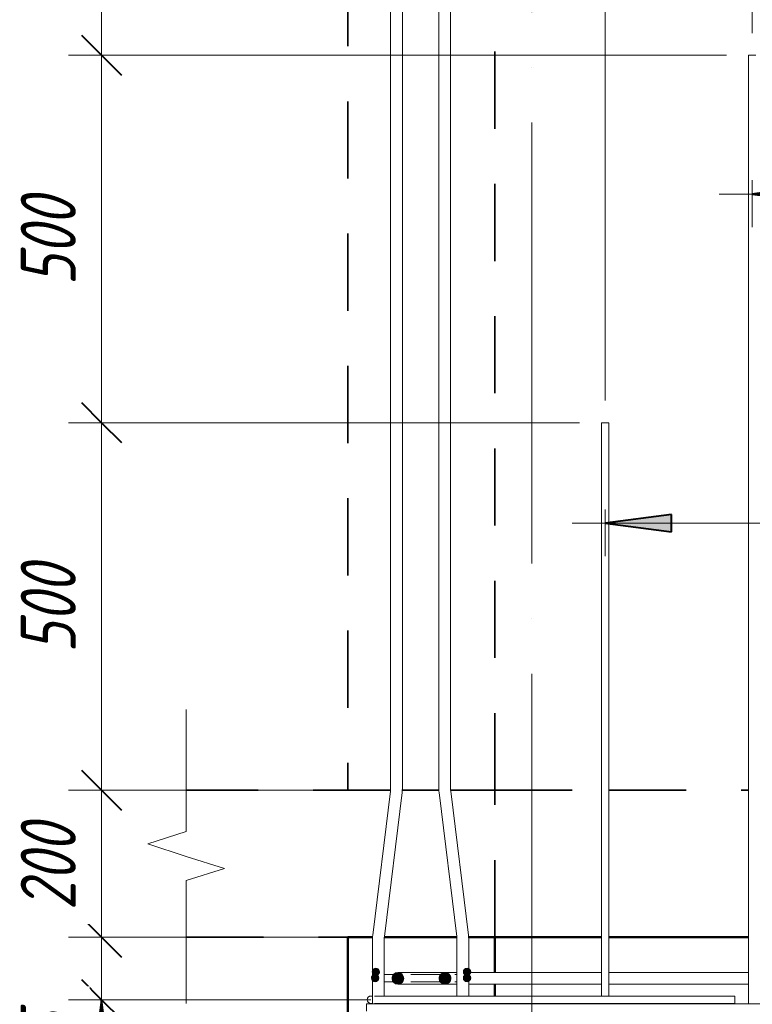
# Model space of a CAD drawing. Header units: millimetres. Extents: x -17711 to 46518, y 2835 to 45301.
# Tile 40 of 90: x 8656 to 9653, y 42959 to 44298. Entities that reach past the tile are written whole.
import ezdxf

# ---------------------------------------------------------------- set-up
doc = ezdxf.new("R2010")
doc.units = ezdxf.units.MM
doc.linetypes.add('01 Штриховая _4 мм_', pattern=[180, 105, -75])
doc.linetypes.add('ADSK_Линия сетки', pattern=[750, 600, -75, 0, -75])
for name, color, linetype, lineweight in [('A-____-____-DIMS', 211, 'Continuous', 9), ('A-____-____-DIMS-30', 211, 'Continuous', 9), ('A-____-NOTE-TEXT', 131, 'Continuous', 20), ('A-DETL-GENF-OTLN', 92, 'Continuous', 20), ('A-FLOR-____-MCUT', 192, 'Continuous', 50), ('A-FLOR-____-OTLN', 192, 'Continuous', 20), ('A-WALL-____-MCUT', 113, 'Continuous', 50), ('A-WALL-____-OTLN', 113, 'Continuous', 20), ('S-GRID-____-OTLN', 1, 'Continuous', 9), ('S-RBAR-____-MCUT', 171, 'Continuous', 20), ('S-RBAR-____-OTLN', 171, 'Continuous', 100)]:
    doc.layers.add(name, color=color, linetype=linetype, lineweight=lineweight)
doc.styles.add('GOST Common_I_1', font='GOST Common Italic.ttf', dxfattribs={"width": 0.8, "height": 75})
doc.dimstyles.new('ADSK_Для_арматуры_Основной_2_5_мм_шаг_кол-во_Стрелки_точный', dxfattribs={"dimscale": 304.8, "dimtxt": 0.247469, "dimasz": 0.295276, "dimexe": 0.147638, "dimexo": 0.000484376, "dimgap": 0.03937, "dimtad": 1, "dimdec": 0, "dimlfac": 304.8, "dimdsep": 46, "dimtxsty": 'GOST Common_I_1', "dimsah": 1, "dimcen": 0.09, "dimdle": 0.147638, "dimazin": 0, "dimtfac": 1, "dimtdec": 4, "dimtix": 1, "dimtmove": 0, "dimatfit": 3, "dimfxl": 1, "dimtvp": 1, "dimtfill": 1, "dimtolj": 1, "dimtzin": 0, "dimarcsym": 2})
doc.dimstyles.new('ADSK_Округление_5мм__Узкий_', dxfattribs={"dimscale": 304.8, "dimtxt": 0.247469, "dimasz": 0.177165, "dimexe": 0.147638, "dimexo": 0.000322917, "dimgap": 0.03937, "dimtad": 1, "dimdec": 0, "dimlfac": 304.8, "dimrnd": 5, "dimdsep": 46, "dimtxsty": 'GOST Common_I_1', "dimblk1": 'OBLIQUE', "dimblk2": 'OBLIQUE', "dimsah": 1, "dimcen": 0.09, "dimdle": 0.147638, "dimazin": 0, "dimtfac": 1, "dimtdec": 4, "dimtix": 1, "dimtmove": 0, "dimatfit": 3, "dimfxl": 1, "dimtvp": 1, "dimtfill": 1, "dimtolj": 1, "dimtzin": 0, "dimlwd": 20, "dimlwe": 20, "dimarcsym": 2})
doc.dimstyles.new('ADSK_Округление_5мм__Узкий__1', dxfattribs={"dimscale": 304.8, "dimtxt": 0.247469, "dimasz": 0.177165, "dimexe": 0.147638, "dimexo": 0.000322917, "dimgap": 0.03937, "dimtad": 1, "dimdec": 0, "dimlfac": 304.8, "dimrnd": 5, "dimdsep": 46, "dimtxsty": 'GOST Common_I_1', "dimblk1": 'OBLIQUE', "dimblk2": 'OBLIQUE', "dimsah": 1, "dimcen": 0.09, "dimdle": 0.147638, "dimazin": 0, "dimtfac": 1, "dimtdec": 4, "dimtix": 1, "dimtmove": 1, "dimatfit": 3, "dimfxl": 1, "dimtvp": 1, "dimtfill": 1, "dimtolj": 1, "dimtzin": 0, "dimlwd": 20, "dimlwe": 20, "dimarcsym": 2})

# ---------------------------------------------------------------- blocks, each defined once
blk = doc.blocks.new('ADSK_Обрыв_Линия - ADSK_Обрыв_линия-1525922-КЖ1_Р_ВЭ14_Армирование_10')
at = {"layer": 'A-DETL-GENF-OTLN'}
for p, q in [((-16870, 43193.8), (-16870, 43270)), ((-16870, 43050), (-16870, 43127))]:
    blk.add_line(p, q, dxfattribs=at)
blk = doc.blocks.new('DIMBLOCK137-КЖ1_Р_ВЭ14_Армирование_10')
at = {"layer": 'A-____-____-DIMS-30', "lineweight": 40}
for p, q in [((8767.5, 42965), (8740.5, 42992)), ((8767.5, 42965), (8794.5, 42938)), ((8767.5, 40165), (8740.5, 40192)), ((8767.5, 40165), (8794.5, 40138))]:
    blk.add_line(p, q, dxfattribs=at)
at = {"layer": 'A-____-____-DIMS-30', "lineweight": 20}
for p, q in [((8767.5, 42965), (8722.5, 42965)), ((8767.5, 40165), (8767.5, 42965)), ((8767.5, 42965), (9133.9, 42965)), ((8767.5, 40165), (8722.5, 40165)), ((8767.5, 40165), (9133.9, 40165))]:
    blk.add_line(p, q, dxfattribs=at)
at = {"layer": 'A-____-____-DIMS-30', "color": 0, "lineweight": 20, "insert": (8657.5, 41480.6), "char_height": 75, "width": 202.507, "attachment_point": 1, "rotation": 90, "line_spacing_factor": 1.022761, "style": 'GOST Common_I_1', "bg_fill": 3, "box_fill_scale": 1.25, "bg_fill_color": 256, "bg_fill_true_color": 13158600, "bg_fill_transparency": 0}
blk.add_mtext('2800', dxfattribs=at)
blk = doc.blocks.new('_Oblique')
at = {"color": 0, "linetype": 'ByBlock', "lineweight": -2}
blk.add_line((-0.5, -0.5), (0.5, 0.5), dxfattribs=at)
blk = doc.blocks.new('DIMBLOCK138-КЖ1_Р_ВЭ14_Армирование_10')
at = {"layer": 'A-____-____-DIMS-30', "lineweight": 40}
for p, q in [((8767.5, 43050), (8740.5, 43077)), ((8767.5, 43050), (8794.5, 43023)), ((8767.5, 42965), (8740.5, 42992)), ((8767.5, 42965), (8794.5, 42938))]:
    blk.add_line(p, q, dxfattribs=at)
at = {"layer": 'A-____-____-DIMS-30', "lineweight": 20}
for p, q in [((8767.5, 43050), (8722.5, 43050)), ((8767.5, 42965), (8767.5, 43050)), ((8767.5, 43050), (9072.6, 43050)), ((8767.5, 42962.8), (8767.5, 43007.5)), ((8767.5, 42965), (8722.5, 42965)), ((8767.5, 42965), (9133.9, 42965)), ((8767.5, 42863.4), (8767.5, 42962.8))]:
    blk.add_line(p, q, dxfattribs=at)
at = {"layer": 'A-____-____-DIMS-30', "color": 0, "lineweight": 20, "insert": (8657.5, 42863.4), "char_height": 75, "width": 101.253, "attachment_point": 1, "rotation": 90, "line_spacing_factor": 1.022761, "style": 'GOST Common_I_1', "bg_fill": 3, "box_fill_scale": 1.25, "bg_fill_color": 256, "bg_fill_true_color": 13158600, "bg_fill_transparency": 0}
blk.add_mtext('85', dxfattribs=at)
blk = doc.blocks.new('DIMBLOCK139-КЖ1_Р_ВЭ14_Армирование_10')
at = {"layer": 'A-____-____-DIMS-30', "lineweight": 40}
for p, q in [((8767.5, 43250), (8740.5, 43277)), ((8767.5, 43250), (8794.5, 43223)), ((8767.5, 43050), (8740.5, 43077)), ((8767.5, 43050), (8794.5, 43023))]:
    blk.add_line(p, q, dxfattribs=at)
at = {"layer": 'A-____-____-DIMS-30', "lineweight": 20}
for p, q in [((8767.5, 43250), (8722.5, 43250)), ((8767.5, 43050), (8767.5, 43250)), ((8767.5, 43250), (9072.6, 43250)), ((8767.5, 43050), (8722.5, 43050)), ((8767.5, 43050), (9072.6, 43050))]:
    blk.add_line(p, q, dxfattribs=at)
at = {"layer": 'A-____-____-DIMS-30', "color": 0, "lineweight": 20, "insert": (8657.5, 43086.7), "char_height": 75, "width": 151.88, "attachment_point": 1, "rotation": 90, "line_spacing_factor": 1.022761, "style": 'GOST Common_I_1', "bg_fill": 3, "box_fill_scale": 1.25, "bg_fill_color": 256, "bg_fill_true_color": 13158600, "bg_fill_transparency": 0}
blk.add_mtext('200', dxfattribs=at)
blk = doc.blocks.new('DIMBLOCK140-КЖ1_Р_ВЭ14_Армирование_10')
at = {"layer": 'A-____-____-DIMS-30', "lineweight": 40}
for p, q in [((8767.5, 43750), (8740.5, 43777)), ((8767.5, 43750), (8794.5, 43723)), ((8767.5, 43250), (8740.5, 43277)), ((8767.5, 43250), (8794.5, 43223))]:
    blk.add_line(p, q, dxfattribs=at)
at = {"layer": 'A-____-____-DIMS-30', "lineweight": 20}
for p, q in [((8767.5, 43750), (8722.5, 43750)), ((8767.5, 43250), (8767.5, 43750)), ((8767.5, 43750), (9417.6, 43750)), ((8767.5, 43250), (8722.5, 43250)), ((8767.5, 43250), (9072.6, 43250))]:
    blk.add_line(p, q, dxfattribs=at)
at = {"layer": 'A-____-____-DIMS-30', "color": 0, "lineweight": 20, "insert": (8657.5, 43436.7), "char_height": 75, "width": 151.88, "attachment_point": 1, "rotation": 90, "line_spacing_factor": 1.022761, "style": 'GOST Common_I_1', "bg_fill": 3, "box_fill_scale": 1.25, "bg_fill_color": 256, "bg_fill_true_color": 13158600, "bg_fill_transparency": 0}
blk.add_mtext('500', dxfattribs=at)
blk = doc.blocks.new('DIMBLOCK141-КЖ1_Р_ВЭ14_Армирование_10')
at = {"layer": 'A-____-____-DIMS-30', "lineweight": 40}
for p, q in [((8767.5, 44250), (8740.5, 44277)), ((8767.5, 44250), (8794.5, 44223)), ((8767.5, 43750), (8740.5, 43777)), ((8767.5, 43750), (8794.5, 43723))]:
    blk.add_line(p, q, dxfattribs=at)
at = {"layer": 'A-____-____-DIMS-30', "lineweight": 20}
for p, q in [((8767.5, 44250), (8722.5, 44250)), ((8767.5, 43750), (8767.5, 44250)), ((8767.5, 44250), (9617.6, 44250)), ((8767.5, 43750), (8722.5, 43750)), ((8767.5, 43750), (9417.6, 43750))]:
    blk.add_line(p, q, dxfattribs=at)
at = {"layer": 'A-____-____-DIMS-30', "color": 0, "lineweight": 20, "insert": (8657.5, 43936.7), "char_height": 75, "width": 151.88, "attachment_point": 1, "rotation": 90, "line_spacing_factor": 1.022761, "style": 'GOST Common_I_1', "bg_fill": 3, "box_fill_scale": 1.25, "bg_fill_color": 256, "bg_fill_true_color": 13158600, "bg_fill_transparency": 0}
blk.add_mtext('500', dxfattribs=at)
blk = doc.blocks.new('DIMBLOCK142-КЖ1_Р_ВЭ14_Армирование_10')
at = {"layer": 'A-____-____-DIMS-30', "lineweight": 20}
for p, q in [((8767.5, 44250), (8767.5, 44895.3)), ((8767.5, 44850.3), (8722.5, 44850.3)), ((8767.5, 44850.3), (9196.1, 44850.3)), ((8767.5, 44250), (8722.5, 44250)), ((8767.5, 44250), (9617.6, 44250))]:
    blk.add_line(p, q, dxfattribs=at)
at = {"layer": 'A-____-____-DIMS-30', "lineweight": 40}
for p, q in [((8767.5, 44850.3), (8740.5, 44877.3)), ((8767.5, 44850.3), (8794.5, 44823.3)), ((8767.5, 44250), (8740.5, 44277)), ((8767.5, 44250), (8794.5, 44223))]:
    blk.add_line(p, q, dxfattribs=at)
at = {"layer": 'A-____-____-DIMS-30', "color": 0, "lineweight": 20, "insert": (8657.5, 44486.9), "char_height": 75, "width": 151.88, "attachment_point": 1, "rotation": 90, "line_spacing_factor": 1.022761, "style": 'GOST Common_I_1', "bg_fill": 3, "box_fill_scale": 1.25, "bg_fill_color": 256, "bg_fill_true_color": 13158600, "bg_fill_transparency": 0}
blk.add_mtext('600', dxfattribs=at)
blk = doc.blocks.new('DIMBLOCK145-КЖ1_Р_ВЭ14_Армирование_10')
at = {"layer": 'A-____-____-DIMS-30', "lineweight": 20}
for p, q in [((9452.6, 44527.6), (9452.6, 44572.6)), ((9234.1, 44527.6), (9234.1, 44535.8)), ((9234.1, 44527.6), (9452.6, 44527.6)), ((9234.1, 44527.6), (9234.1, 44482.6)), ((9452.6, 44527.6), (9452.6, 43780))]:
    blk.add_line(p, q, dxfattribs=at)
at = {"layer": 'A-____-____-DIMS-30', "lineweight": 40}
for p, q in [((9234.1, 44527.6), (9261.1, 44554.6)), ((9452.6, 44527.6), (9479.6, 44554.6)), ((9234.1, 44527.6), (9207.1, 44500.6)), ((9452.6, 44527.6), (9425.6, 44500.6))]:
    blk.add_line(p, q, dxfattribs=at)
at = {"layer": 'A-____-____-DIMS-30', "color": 0, "lineweight": 20, "insert": (9280.1, 44637.6), "char_height": 75, "width": 151.88, "attachment_point": 1, "line_spacing_factor": 1.022761, "style": 'GOST Common_I_1', "bg_fill": 3, "box_fill_scale": 1.25, "bg_fill_color": 256, "bg_fill_true_color": 13158600, "bg_fill_transparency": 0}
blk.add_mtext('220', dxfattribs=at)
blk = doc.blocks.new('DIMBLOCK146-КЖ1_Р_ВЭ14_Армирование_10')
at = {"layer": 'A-____-____-DIMS-30', "lineweight": 20}
for p, q in [((9452.6, 44527.6), (9452.6, 44572.6)), ((9652.6, 44527.6), (9652.6, 44572.6)), ((9452.6, 44527.6), (9652.6, 44527.6)), ((9452.6, 44527.6), (9452.6, 43780)), ((9652.6, 44527.6), (9652.6, 44280))]:
    blk.add_line(p, q, dxfattribs=at)
at = {"layer": 'A-____-____-DIMS-30', "lineweight": 40}
for p, q in [((9452.6, 44527.6), (9479.6, 44554.6)), ((9652.6, 44527.6), (9679.6, 44554.6)), ((9452.6, 44527.6), (9425.6, 44500.6)), ((9652.6, 44527.6), (9625.6, 44500.6))]:
    blk.add_line(p, q, dxfattribs=at)
at = {"layer": 'A-____-____-DIMS-30', "color": 0, "lineweight": 20, "insert": (9489.3, 44637.6), "char_height": 75, "width": 151.88, "attachment_point": 1, "line_spacing_factor": 1.022761, "style": 'GOST Common_I_1', "bg_fill": 3, "box_fill_scale": 1.25, "bg_fill_color": 256, "bg_fill_true_color": 13158600, "bg_fill_transparency": 0}
blk.add_mtext('200', dxfattribs=at)
blk = doc.blocks.new('DIMBLOCK147-КЖ1_Р_ВЭ14_Армирование_10')
at = {"layer": 'A-____-____-DIMS-30', "lineweight": 20}
for p, q in [((9652.6, 44527.6), (9652.6, 44572.6)), ((14652.6, 44527.6), (14652.6, 44572.6)), ((9652.6, 44527.6), (14652.6, 44527.6)), ((9652.6, 44527.6), (9652.6, 44280)), ((14652.6, 44527.6), (14652.6, 43780))]:
    blk.add_line(p, q, dxfattribs=at)
at = {"layer": 'A-____-____-DIMS-30', "lineweight": 40}
for p, q in [((9652.6, 44527.6), (9679.6, 44554.6)), ((14652.6, 44527.6), (14679.6, 44554.6)), ((9652.6, 44527.6), (9625.6, 44500.6)), ((14652.6, 44527.6), (14625.6, 44500.6))]:
    blk.add_line(p, q, dxfattribs=at)
at = {"layer": 'A-____-____-DIMS-30', "color": 0, "lineweight": 20, "insert": (12068.2, 44637.6), "char_height": 75, "width": 202.507, "attachment_point": 1, "line_spacing_factor": 1.022761, "style": 'GOST Common_I_1', "bg_fill": 3, "box_fill_scale": 1.25, "bg_fill_color": 256, "bg_fill_true_color": 13158600, "bg_fill_transparency": 0}
blk.add_mtext('5000', dxfattribs=at)
blk = doc.blocks.new('DIMBLOCK166-КЖ1_Р_ВЭ14_Армирование_10')
at = {"layer": 'A-____-____-DIMS-30', "lineweight": 40}
for points in [[(9652.6, 44061.1), (9742.6, 44049.3), (9742.6, 44073)], [(14852.6, 44061.1), (14762.6, 44073), (14762.6, 44049.3)]]:
    blk.add_hatch(color=256, dxfattribs=at).paths.add_polyline_path(points)
at = {"layer": 'A-____-____-DIMS-30'}
for p, q in [((9652.6, 44061.1), (9652.6, 44079.8)), ((14852.6, 44061.1), (14852.6, 44079.8)), ((9607.6, 44061.1), (14897.6, 44061.1)), ((9652.6, 44061.1), (9652.6, 44016.1)), ((14852.6, 44061.1), (14852.6, 44016.1))]:
    blk.add_line(p, q, dxfattribs=at)
at = {"layer": 'A-____-____-DIMS-30', "lineweight": 40}
for p, q in [((9742.6, 44073), (9652.6, 44061.1)), ((9742.6, 44049.3), (9742.6, 44073)), ((14852.6, 44061.1), (14762.6, 44073)), ((14762.6, 44073), (14762.6, 44049.3)), ((9652.6, 44061.1), (9742.6, 44049.3)), ((14762.6, 44049.3), (14852.6, 44061.1))]:
    blk.add_line(p, q, dxfattribs=at)
at = {"layer": 'A-____-____-DIMS-30', "color": 0, "insert": (12023.1, 44171.1), "char_height": 75, "width": 550.757, "attachment_point": 1, "line_spacing_factor": 1.022761, "style": 'GOST Common_I_1', "bg_fill": 3, "box_fill_scale": 1.25, "bg_fill_color": 256, "bg_fill_true_color": 13158600, "bg_fill_transparency": 0}
blk.add_mtext('400x13=5200', dxfattribs=at)
blk = doc.blocks.new('_None')
blk = doc.blocks.new('DIMBLOCK167-КЖ1_Р_ВЭ14_Армирование_10')
at = {"layer": 'A-____-____-DIMS-30', "lineweight": 40}
for points in [[(9452.6, 43613.3), (9542.6, 43601.5), (9542.6, 43625.2)], [(14652.6, 43613.3), (14562.6, 43625.2), (14562.6, 43601.5)]]:
    blk.add_hatch(color=256, dxfattribs=at).paths.add_polyline_path(points)
at = {"layer": 'A-____-____-DIMS-30'}
for p, q in [((9452.6, 43613.3), (9452.6, 43632)), ((14652.6, 43613.3), (14652.6, 43632)), ((9407.6, 43613.3), (14697.6, 43613.3)), ((9452.6, 43613.3), (9452.6, 43568.3)), ((14652.6, 43613.3), (14652.6, 43568.3))]:
    blk.add_line(p, q, dxfattribs=at)
at = {"layer": 'A-____-____-DIMS-30', "lineweight": 40}
for p, q in [((9542.6, 43625.2), (9452.6, 43613.3)), ((9542.6, 43601.5), (9542.6, 43625.2)), ((14652.6, 43613.3), (14562.6, 43625.2)), ((14562.6, 43625.2), (14562.6, 43601.5)), ((9452.6, 43613.3), (9542.6, 43601.5)), ((14562.6, 43601.5), (14652.6, 43613.3))]:
    blk.add_line(p, q, dxfattribs=at)
at = {"layer": 'A-____-____-DIMS-30', "color": 0, "insert": (11823.1, 43723.3), "char_height": 75, "width": 550.757, "attachment_point": 1, "line_spacing_factor": 1.022761, "style": 'GOST Common_I_1', "bg_fill": 3, "box_fill_scale": 1.25, "bg_fill_color": 256, "bg_fill_true_color": 13158600, "bg_fill_transparency": 0}
blk.add_mtext('400x13=5200', dxfattribs=at)
blk = doc.blocks.new('DIMBLOCK171-КЖ1_Р_ВЭ14_Армирование_10')
at = {"layer": 'A-____-____-DIMS-30', "lineweight": 40}
for points in [[(8767.5, 42965), (8755.7, 42875), (8779.4, 42875)], [(8767.5, 40165), (8779.4, 40255), (8755.7, 40255)]]:
    blk.add_hatch(color=256, dxfattribs=at).paths.add_polyline_path(points)
at = {"layer": 'A-____-____-DIMS-30'}
for p, q in [((8767.5, 43010), (8767.5, 40120)), ((8767.5, 42965), (8722.5, 42965)), ((8767.5, 42965), (9088.9, 42965)), ((8767.5, 40165), (8722.5, 40165)), ((8767.5, 40165), (9088.9, 40165))]:
    blk.add_line(p, q, dxfattribs=at)
at = {"layer": 'A-____-____-DIMS-30', "lineweight": 40}
for p, q in [((8767.5, 42965), (8755.7, 42875)), ((8779.4, 42875), (8767.5, 42965)), ((8755.7, 42875), (8779.4, 42875)), ((8779.4, 40255), (8755.7, 40255)), ((8755.7, 40255), (8767.5, 40165)), ((8767.5, 40165), (8779.4, 40255))]:
    blk.add_line(p, q, dxfattribs=at)
at = {"layer": 'A-____-____-DIMS-30', "color": 0, "insert": (8657.5, 41335.5), "char_height": 75, "width": 550.757, "attachment_point": 1, "rotation": 90, "line_spacing_factor": 1.022761, "style": 'GOST Common_I_1', "bg_fill": 3, "box_fill_scale": 1.25, "bg_fill_color": 256, "bg_fill_true_color": 13158600, "bg_fill_transparency": 0}
blk.add_mtext('200x14=2800', dxfattribs=at)

msp = doc.modelspace()

# ---------------------------------------------------------------- hatches: boundary and pattern name
at = {"layer": 'S-RBAR-____-MCUT'}
h = msp.add_hatch(color=256, dxfattribs=at)
edge = h.paths.add_edge_path()
edge.add_arc((9140.6014, 43003.0006), 5, 0, 360)
for points in [[(9140.6014, 42998.0006), (9145.3567, 43001.4555), (9143.5403, 43007.0457), (9137.6625, 43007.0457), (9135.8461, 43001.4555)], [(9170.6014, 42986.0006), (9176.8561, 42989.0127), (9178.4008, 42995.7808), (9174.0725, 43001.2084), (9167.1303, 43001.2084), (9162.802, 42995.7808), (9164.3468, 42989.0127)], [(9234.6014, 42986.0006), (9240.8561, 42989.0127), (9242.4008, 42995.7808), (9238.0725, 43001.2084), (9231.1303, 43001.2084), (9226.802, 42995.7808), (9228.3468, 42989.0127), (9231.422, 42987.5317)], [(9264.6014, 42998.0006), (9269.3567, 43001.4555), (9267.5403, 43007.0457), (9261.6625, 43007.0457), (9259.8461, 43001.4555)], [(9136.6625, 42990.4555), (9142.5403, 42990.4555), (9144.3567, 42996.0457), (9139.6014, 42999.5006), (9134.8461, 42996.0457)], [(9261.6625, 42990.4555), (9267.5403, 42990.4555), (9269.3567, 42996.0457), (9264.6014, 42999.5006), (9259.8461, 42996.0457)]]:
    msp.add_hatch(color=256, dxfattribs=at).paths.add_polyline_path(points)
h = msp.add_hatch(color=256, dxfattribs=at)
edge = h.paths.add_edge_path()
edge.add_arc((9170.6014, 42994.0006), 8, 0, 360)
h = msp.add_hatch(color=256, dxfattribs=at)
edge = h.paths.add_edge_path()
edge.add_arc((9234.6014, 42994.0006), 8, 0, 360)
h = msp.add_hatch(color=256, dxfattribs=at)
edge = h.paths.add_edge_path()
edge.add_arc((9264.6014, 43003.0006), 5, 0, 360)
h = msp.add_hatch(color=256, dxfattribs=at)
edge = h.paths.add_edge_path()
edge.add_arc((9139.6014, 42994.5006), 5, 0, 360)
h = msp.add_hatch(color=256, dxfattribs=at)
edge = h.paths.add_edge_path()
edge.add_arc((9264.6014, 42994.5006), 5, 0, 360)

# ---------------------------------------------------------------- linework, layer by layer
at = {"layer": 'A-____-NOTE-TEXT'}
for p, q in [((8882.6014, 43270), (8882.6014, 43360)), ((8882.6014, 43193.7852), (8830.6113, 43176.8926)), ((8830.6113, 43176.8926), (8882.6014, 43160)), ((8882.6014, 43160), (8934.5629, 43143.5)), ((8882.6014, 43127), (8934.5629, 43143.5)), ((8882.6014, 43050), (8882.6014, 42960))]:
    msp.add_line(p, q, dxfattribs=at)
at = {"layer": 'A-FLOR-____-MCUT', "linetype": '01 Штриховая _4 мм_', "lineweight": 35}
for p, q in [((9160.4992, 43250), (8882.6014, 43250)), ((9226.2211, 43250), (9176.5592, 43250)), ((9302.6014, 43250), (9242.281, 43250)), ((9302.6014, 43050), (9302.6014, 43250)), ((8882.6014, 43050), (9136.0643, 43050)), ((9152.1242, 43050), (9250.6561, 43050)), ((9266.716, 43050), (9302.6014, 43050))]:
    msp.add_line(p, q, dxfattribs=at)
at = {"layer": 'A-FLOR-____-OTLN', "linetype": '01 Штриховая _4 мм_', "lineweight": 35}
for p, q in [((9302.6014, 43250), (9447.6014, 43250)), ((9457.6014, 43250), (9647.6014, 43250)), ((9447.6014, 43050), (9302.6014, 43050)), ((9647.6014, 43050), (9457.6014, 43050))]:
    msp.add_line(p, q, dxfattribs=at)
at = {"layer": 'A-WALL-____-MCUT', "linetype": '01 Штриховая _4 мм_', "lineweight": 35}
for p, q in [((9102.6014, 44907.2241), (9102.6014, 43250)), ((9302.6014, 43250), (9302.6014, 44907.2241)), ((9102.6014, 43250), (9160.4992, 43250)), ((9176.5592, 43250), (9226.2211, 43250)), ((9242.281, 43250), (9302.6014, 43250))]:
    msp.add_line(p, q, dxfattribs=at)
at = {"layer": 'A-WALL-____-MCUT'}
for p, q in [((9136.0643, 43050), (9102.6014, 43050)), ((9102.6014, 43050), (9102.6014, 40100)), ((9250.6561, 43050), (9152.1242, 43050)), ((9302.6014, 43050), (9266.716, 43050)), ((9302.6014, 43002.0006), (9302.6014, 43050)), ((9302.6014, 42970.0006), (9302.6014, 42986.0006)), ((9302.6014, 42959.465), (9302.6014, 42960.0006))]:
    msp.add_line(p, q, dxfattribs=at)
at = {"layer": 'A-WALL-____-OTLN', "linetype": '01 Штриховая _4 мм_', "lineweight": 35}
for p, q in [((9302.651, 43250), (9447.6014, 43250)), ((9457.6014, 43250), (9647.6014, 43250))]:
    msp.add_line(p, q, dxfattribs=at)
at = {"layer": 'A-WALL-____-OTLN', "lineweight": 50}
for p, q in [((9447.6014, 43050), (9302.651, 43050)), ((9647.6014, 43050), (9457.6014, 43050))]:
    msp.add_line(p, q, dxfattribs=at)
at = {"layer": 'S-GRID-____-OTLN', "linetype": 'ADSK_Линия сетки'}
msp.add_line((9352.6014, 39057.9806), (9352.6014, 44907.2241), dxfattribs=at)
at = {"layer": 'S-RBAR-____-MCUT'}
for p, q in [((9137.6625, 43007.0457), (9135.8461, 43001.4555)), ((9135.8461, 43001.4555), (9140.6014, 42998.0006)), ((9143.5403, 43007.0457), (9137.6625, 43007.0457)), ((9140.6014, 42998.0006), (9145.3567, 43001.4555)), ((9145.3567, 43001.4555), (9143.5403, 43007.0457)), ((9167.1303, 43001.2084), (9162.802, 42995.7808)), ((9174.0725, 43001.2084), (9167.1303, 43001.2084)), ((9178.4008, 42995.7808), (9174.0725, 43001.2084)), ((9231.1303, 43001.2084), (9226.802, 42995.7808)), ((9238.0725, 43001.2084), (9231.1303, 43001.2084)), ((9242.4008, 42995.7808), (9238.0725, 43001.2084)), ((9261.6625, 43007.0457), (9259.8461, 43001.4555)), ((9259.8461, 43001.4555), (9264.6014, 42998.0006)), ((9267.5403, 43007.0457), (9261.6625, 43007.0457)), ((9264.6014, 42998.0006), (9269.3567, 43001.4555)), ((9269.3567, 43001.4555), (9267.5403, 43007.0457)), ((9139.6014, 42999.5006), (9134.8461, 42996.0457)), ((9134.8461, 42996.0457), (9136.6625, 42990.4555)), ((9136.6625, 42990.4555), (9142.5403, 42990.4555)), ((9144.3567, 42996.0457), (9139.6014, 42999.5006)), ((9142.5403, 42990.4555), (9144.3567, 42996.0457)), ((9162.802, 42995.7808), (9164.3468, 42989.0127)), ((9164.3468, 42989.0127), (9170.6014, 42986.0006)), ((9170.6014, 42986.0006), (9176.8561, 42989.0127)), ((9176.8561, 42989.0127), (9178.4008, 42995.7808)), ((9226.802, 42995.7808), (9228.3468, 42989.0127)), ((9228.3468, 42989.0127), (9231.422, 42987.5317)), ((9231.422, 42987.5317), (9234.6014, 42986.0006)), ((9234.6014, 42986.0006), (9240.8561, 42989.0127)), ((9240.8561, 42989.0127), (9242.4008, 42995.7808)), ((9264.6014, 42999.5006), (9259.8461, 42996.0457)), ((9259.8461, 42996.0457), (9261.6625, 42990.4555)), ((9261.6625, 42990.4555), (9267.5403, 42990.4555)), ((9269.3567, 42996.0457), (9264.6014, 42999.5006)), ((9267.5403, 42990.4555), (9269.3567, 42996.0457))]:
    msp.add_line(p, q, dxfattribs=at)
for centre, radius in [((9140.6014, 43003.0006), 5), ((9170.6014, 42994.0006), 8), ((9234.6014, 42994.0006), 8), ((9264.6014, 43003.0006), 5), ((9139.6014, 42994.5006), 5), ((9264.6014, 42994.5006), 5)]:
    msp.add_circle(centre, radius, dxfattribs=at)
at = {"layer": 'S-RBAR-____-OTLN', "lineweight": 20}
for p, q in [((9160.6926, 43253.7343), (9160.6926, 44850.3091)), ((9176.6926, 43253.7343), (9176.6926, 44850.3091)), ((9226.0877, 43253.7343), (9226.0877, 44850.3091)), ((9242.0877, 43253.7343), (9242.0877, 44850.3091)), ((9657.6014, 44250.0006), (9647.6014, 44250.0006)), ((9647.6014, 42959.465), (9647.6014, 44250.0006)), ((9457.6014, 43750.0006), (9447.6014, 43750.0006)), ((9447.6014, 42970.0006), (9447.6014, 43750.0006)), ((9457.6014, 42970.0006), (9457.6014, 43750.0006)), ((9136.3223, 43052.8074), (9160.3945, 43248.8595)), ((9152.203, 43050.8574), (9176.2752, 43246.9096)), ((9250.5773, 43050.8574), (9226.5051, 43246.9096)), ((9266.458, 43052.8074), (9242.3858, 43248.8595)), ((9135.9049, 42959.465), (9135.9049, 43045.9827)), ((9151.9049, 42970.0006), (9151.9049, 43045.9827)), ((9250.8754, 42970.0006), (9250.8754, 43045.9827)), ((9266.8754, 42970.0006), (9266.8754, 43045.9827)), ((9170.6014, 43002.0006), (9218.6014, 43002.0006)), ((9218.6014, 43002.0006), (9234.6014, 43002.0006)), ((9234.6014, 43002.0006), (9250.6082, 43002.0006)), ((9266.7661, 43002.0006), (9282.6014, 43002.0006)), ((9282.6014, 43002.0006), (9447.6014, 43002.0006)), ((9282.6014, 43002.0006), (9447.6014, 43002.0006)), ((9457.6014, 43002.0006), (9647.6014, 43002.0006)), ((9457.6014, 43002.0006), (9647.6014, 43002.0006)), ((9164.7901, 42999.5006), (9151.7525, 42999.5006)), ((9164.0256, 42989.5006), (9151.7525, 42989.5006)), ((9169.6014, 42999.5006), (9168.8152, 42999.5006)), ((9170.6014, 42999.5006), (9169.6014, 42999.5006)), ((9170.6014, 42989.5006), (9170.1406, 42989.5006)), ((9228.8242, 42999.5006), (9188.162, 42999.5006)), ((9228.0569, 42989.5006), (9188.162, 42989.5006)), ((9234.6014, 42999.5006), (9232.8241, 42999.5006)), ((9234.6014, 42989.5006), (9234.1406, 42989.5006)), ((9250.9738, 42999.5006), (9248.0575, 42999.5006)), ((9250.9738, 42989.5006), (9248.0575, 42989.5006)), ((9170.6014, 42986.0006), (9218.6014, 42986.0006)), ((9218.6014, 42986.0006), (9234.6014, 42986.0006)), ((9234.6014, 42986.0006), (9250.6082, 42986.0006)), ((9266.7661, 42986.0006), (9282.6014, 42986.0006)), ((9282.6014, 42986.0006), (9447.6014, 42986.0006)), ((9282.6014, 42986.0006), (9447.6014, 42986.0006)), ((9457.6014, 42986.0006), (9647.6014, 42986.0006)), ((9457.6014, 42986.0006), (9647.6014, 42986.0006)), ((9133.8514, 42970.0006), (9135.6896, 42970.0006)), ((9138.87, 42970.0006), (9163.8514, 42970.0006)), ((9628.8514, 42970.0006), (9163.8514, 42970.0006)), ((9628.8514, 42970.0006), (9628.8514, 42960.0006)), ((9127.6951, 42959.465), (9127.6951, 42949.465)), ((16225.9252, 42959.465), (9127.8444, 42959.465)), ((9127.8444, 42959.465), (9127.8444, 42949.465)), ((9133.8514, 42960.0006), (9135.6896, 42960.0006)), ((9138.87, 42960.0006), (9163.8514, 42960.0006)), ((9151.9049, 42959.465), (9151.9049, 42960.0006)), ((9628.8514, 42960.0006), (9163.8514, 42960.0006)), ((9250.8754, 42959.465), (9250.8754, 42960.0006)), ((9266.8754, 42959.465), (9266.8754, 42960.0006)), ((9447.6014, 42959.465), (9447.6014, 42960.0006)), ((9457.6014, 42959.465), (9457.6014, 42960.0006))]:
    msp.add_line(p, q, dxfattribs=at)
for centre, radius, start, end in [((9120.6926, 43253.7343), 40, 353, 360), ((9120.6926, 43253.7343), 56, 353, 360), ((9282.0877, 43253.7343), 56, 180, 187), ((9282.0877, 43253.7343), 40, 180, 187), ((9191.9049, 43045.9827), 56, 173, 180), ((9191.9049, 43045.9827), 40, 173, 180), ((9210.8754, 43045.9827), 40, 0, 7), ((9210.8754, 43045.9827), 56, 0, 7), ((9170.6014, 42994.0006), 8, 90, 270), ((9234.6014, 42994.0006), 8, 90, 270), ((9139.6014, 42994.5006), 5, 138.0396744, 221.9603256), ((9264.6014, 42994.5006), 5, 300, 60), ((9133.8514, 42965.0006), 5, 90, 270), ((9133.8514, 42965.0006), 5, 120, 150), ((9133.8514, 42965.0006), 5, 210, 240), ((9133.8514, 42965.0006), 5, 90, 105)]:
    msp.add_arc(centre, radius, start, end, dxfattribs=at)

# ---------------------------------------------------------------- block references
at = {"layer": 'A-DETL-GENF-OTLN'}
msp.add_blockref('ADSK_Обрыв_Линия - ADSK_Обрыв_линия-1525922-КЖ1_Р_ВЭ14_Армирование_10', (25752.6024, 0), dxfattribs=at)

# ---------------------------------------------------------------- next in the draw order: dimensions: what is measured, and where the dimension line sits
at = {"layer": 'A-____-____-DIMS', "lineweight": 20}
dim = msp.add_linear_dim(base=(8767.5472, 42965.0006), p1=(9163.8514, 40165.0006), p2=(9163.8514, 42965.0006), angle=90, dimstyle='ADSK_Округление_5мм__Узкий_', override={"dimpost": '<>', "dimfxl": 2800}, dxfattribs=at)
dim.commit()
dim.dimension.update_dxf_attribs({"geometry": 'DIMBLOCK137-КЖ1_Р_ВЭ14_Армирование_10', "text_midpoint": (8718.0472, 41565.0006)})

# ---------------------------------------------------------------- next in the draw order: dimensions: what is measured, and where the dimension line sits
dim = msp.add_linear_dim(base=(8767.5472, 43050), p1=(9163.8514, 42965.0006), p2=(9102.6014, 43050), angle=90, dimstyle='ADSK_Округление_5мм__Узкий__1', override={"dimpost": '<>', "dimfxl": 104.768626}, dxfattribs=at)
dim.commit()
dim.dimension.update_dxf_attribs({"geometry": 'DIMBLOCK138-КЖ1_Р_ВЭ14_Армирование_10', "text_midpoint": (8707.5351, 42914.0384), "dimtype": 160, "text_rotation": 90})

# ---------------------------------------------------------------- next in the draw order: dimensions: what is measured, and where the dimension line sits
dim = msp.add_linear_dim(base=(8767.5472, 43250), p1=(9102.6014, 43050), p2=(9102.6014, 43250), angle=90, dimstyle='ADSK_Округление_5мм__Узкий_', override={"dimpost": '<>', "dimfxl": 200}, dxfattribs=at)
dim.commit()
dim.dimension.update_dxf_attribs({"geometry": 'DIMBLOCK139-КЖ1_Р_ВЭ14_Армирование_10', "text_midpoint": (8718.0472, 43150)})
at = {"layer": 'A-____-____-DIMS'}
dim = msp.add_linear_dim(base=(8767.5472, 40165.0006), p1=(9133.8514, 42965.0006), p2=(9133.8514, 40165.0006), angle=90, text='200x14=2800', dimstyle='ADSK_Для_арматуры_Основной_2_5_мм_шаг_кол-во_Стрелки_точный', override={"dimpost": '<>', "dimblk1": 'None', "dimblk2": 'None', "dimsah": 1, "dimfxl": 2800}, dxfattribs=at)
dim.commit()
dim.dimension.update_dxf_attribs({"geometry": 'DIMBLOCK171-КЖ1_Р_ВЭ14_Армирование_10', "text_midpoint": (8718.0472, 41565.0006)})

# ---------------------------------------------------------------- next in the draw order: dimensions: what is measured, and where the dimension line sits
at = {"layer": 'A-____-____-DIMS', "lineweight": 20}
dim = msp.add_linear_dim(base=(8767.5472, 43750.0006), p1=(9102.6014, 43250), p2=(9447.6014, 43750.0006), angle=90, dimstyle='ADSK_Округление_5мм__Узкий_', override={"dimpost": '<>', "dimfxl": 607.474751}, dxfattribs=at)
dim.commit()
dim.dimension.update_dxf_attribs({"geometry": 'DIMBLOCK140-КЖ1_Р_ВЭ14_Армирование_10', "text_midpoint": (8718.0472, 43500.0003)})

# ---------------------------------------------------------------- next in the draw order: dimensions: what is measured, and where the dimension line sits
dim = msp.add_linear_dim(base=(8767.5472, 44250.0006), p1=(9447.6014, 43750.0006), p2=(9647.6014, 44250.0006), angle=90, dimstyle='ADSK_Округление_5мм__Узкий_', override={"dimpost": '<>', "dimfxl": 538.516481}, dxfattribs=at)
dim.commit()
dim.dimension.update_dxf_attribs({"geometry": 'DIMBLOCK141-КЖ1_Р_ВЭ14_Армирование_10', "text_midpoint": (8718.0472, 44000.0006)})

# ---------------------------------------------------------------- next in the draw order: dimensions: what is measured, and where the dimension line sits
dim = msp.add_linear_dim(base=(8767.5472, 44850.3091), p1=(9647.6014, 44250.0006), p2=(9226.0877, 44850.3091), angle=90, dimstyle='ADSK_Округление_5мм__Узкий_', override={"dimpost": '<>', "dimfxl": 733.514969}, dxfattribs=at)
dim.commit()
dim.dimension.update_dxf_attribs({"geometry": 'DIMBLOCK142-КЖ1_Р_ВЭ14_Армирование_10', "text_midpoint": (8717.5643, 44550.1549)})
at = {"layer": 'A-____-____-DIMS'}
dim = msp.add_linear_dim(base=(14652.6014, 43613.3127), p1=(9452.6014, 43676.9523), p2=(14652.6014, 43676.9523), text='400x13=5200', dimstyle='ADSK_Для_арматуры_Основной_2_5_мм_шаг_кол-во_Стрелки_точный', override={"dimpost": '<>', "dimblk1": 'None', "dimblk2": 'None', "dimsah": 1, "dimfxl": 5200}, dxfattribs=at)
dim.commit()
dim.dimension.update_dxf_attribs({"geometry": 'DIMBLOCK167-КЖ1_Р_ВЭ14_Армирование_10', "text_midpoint": (12052.6014, 43662.8127)})

# ---------------------------------------------------------------- next in the draw order: dimensions: what is measured, and where the dimension line sits
at = {"layer": 'A-____-____-DIMS', "lineweight": 20}
dim = msp.add_linear_dim(base=(9452.6014, 44527.5714), p1=(9234.0877, 44565.7552), p2=(9452.6014, 43750.0006), dimstyle='ADSK_Округление_5мм__Узкий_', override={"dimpost": '<>', "dimfxl": 844.513983}, dxfattribs=at)
dim.commit()
dim.dimension.update_dxf_attribs({"geometry": 'DIMBLOCK145-КЖ1_Р_ВЭ14_Армирование_10', "text_midpoint": (9343.3445, 44577.0714)})

# ---------------------------------------------------------------- next in the draw order: dimensions: what is measured, and where the dimension line sits
dim = msp.add_linear_dim(base=(9652.6014, 44527.5714), p1=(9452.6014, 43750.0006), p2=(9652.6014, 44250.0006), dimstyle='ADSK_Округление_5мм__Узкий_', override={"dimpost": '<>', "dimfxl": 538.516481}, dxfattribs=at)
dim.commit()
dim.dimension.update_dxf_attribs({"geometry": 'DIMBLOCK146-КЖ1_Р_ВЭ14_Армирование_10', "text_midpoint": (9552.6014, 44577.0714)})

# ---------------------------------------------------------------- next in the draw order: dimensions: what is measured, and where the dimension line sits
dim = msp.add_linear_dim(base=(14652.6014, 44527.5714), p1=(9652.6014, 44250.0006), p2=(14652.6014, 43750.0006), dimstyle='ADSK_Округление_5мм__Узкий_', override={"dimpost": '<>', "dimfxl": 5024.937811}, dxfattribs=at)
dim.commit()
dim.dimension.update_dxf_attribs({"geometry": 'DIMBLOCK147-КЖ1_Р_ВЭ14_Армирование_10', "text_midpoint": (12152.6014, 44577.0714)})

# ---------------------------------------------------------------- next in the draw order: dimensions: what is measured, and where the dimension line sits
at = {"layer": 'A-____-____-DIMS'}
dim = msp.add_linear_dim(base=(14852.6014, 44061.1302), p1=(9652.6014, 44124.7699), p2=(14852.6014, 44124.7699), text='400x13=5200', dimstyle='ADSK_Для_арматуры_Основной_2_5_мм_шаг_кол-во_Стрелки_точный', override={"dimpost": '<>', "dimblk1": 'None', "dimblk2": 'None', "dimsah": 1, "dimfxl": 5200}, dxfattribs=at)
dim.commit()
dim.dimension.update_dxf_attribs({"geometry": 'DIMBLOCK166-КЖ1_Р_ВЭ14_Армирование_10', "text_midpoint": (12252.6014, 44110.6302)})

doc.saveas('drawing.dxf')
